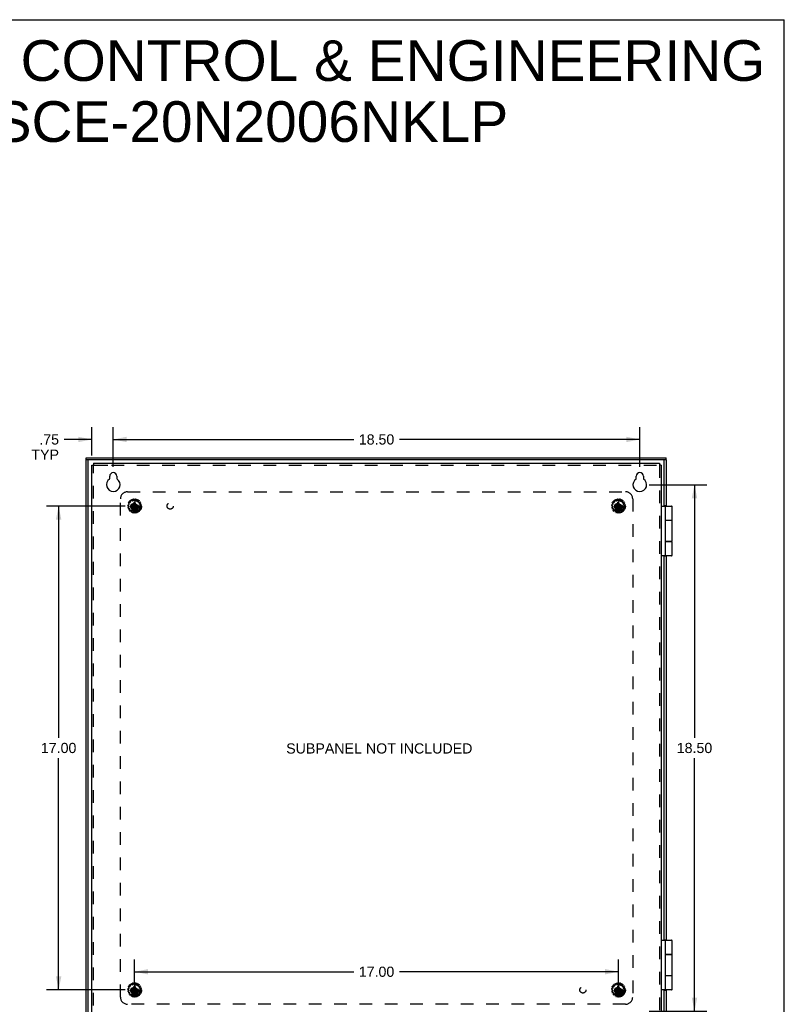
# Model space of a CAD drawing. Header units: inches. Extents: x 0 to 81, y 0 to 52.4.
# Tile 17 of 17: x 54.1 to 81, y 17.8 to 52.4. Entities that reach past the tile are written whole.
import ezdxf

# ---------------------------------------------------------------- set-up
doc = ezdxf.new("R2010")
doc.units = ezdxf.units.IN
doc.header["$LTSCALE"] = 4.452381
doc.header["$MEASUREMENT"] = 0
doc.linetypes.add('HIDDEN', pattern=[0.2, 0.1, -0.1])
doc.layers.get('0').update_dxf_attribs({"linetype": 'CONTINUOUS'})
for name, color, linetype in [('DEFAULT_2', 8, 'HIDDEN'), ('DIMENSIONS', 7, 'CONTINUOUS'), ('DOOR_ASSEMBLY', 7, 'CONTINUOUS'), ('SUBPANEL', 7, 'CONTINUOUS')]:
    doc.layers.add(name, color=color, linetype=linetype)
doc.styles.get("Standard").update_dxf_attribs({"font": 'arial.ttf'})
doc.dimstyles.new('DIMSTYLE_1', dxfattribs={"dimtxt": 0.357143, "dimasz": 0.47619, "dimexe": 0.09, "dimexo": 0.07, "dimgap": 0.0375, "dimtad": 0, "dimtih": 1, "dimtoh": 1, "dimzin": 4, "dimdsep": 46, "dimtxsty": 'Standard', "dimblk": '_FILLED', "dimblk1": '_FILLED', "dimblk2": '_FILLED', "dimcen": 0.09, "dimadec": 3, "dimazin": 1, "dimtfac": 1, "dimtdec": 3, "dimtofl": 0, "dimtmove": 0, "dimatfit": 3, "dimldrblk": '_FILLED', "dimfxl": 0, "dimtolj": 1, "dimtzin": 4, "dimarcsym": 0})

# ---------------------------------------------------------------- blocks, each defined once
blk = doc.blocks.new('_FILLED')
at = {"color": 0, "linetype": 'ByBlock'}
blk.add_solid([(0, 0), (-1, 0.2), (-1, -0.2)], dxfattribs=at)
blk = doc.blocks.new('*D6')
at = {"layer": 'DIMENSIONS', "color": 2, "linetype": 'Continuous'}
for p, q in [((57.376, 36.677), (57.376, 38.063)), ((75.876, 36.677), (75.876, 38.063)), ((57.376, 37.634), (65.824, 37.634)), ((75.876, 37.634), (67.429, 37.634))]:
    blk.add_line(p, q, dxfattribs=at)
at = {"layer": 'DIMENSIONS', "color": 2, "linetype": 'Continuous', "xscale": 0.4761904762, "yscale": 0.4761904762, "zscale": 0.4761904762, "rotation": 180}
blk.add_blockref('_FILLED', (57.376, 37.634), dxfattribs=at)
at = {"layer": 'DIMENSIONS', "color": 2, "linetype": 'Continuous', "xscale": 0.4761904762, "yscale": 0.4761904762, "zscale": 0.4761904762}
blk.add_blockref('_FILLED', (75.876, 37.634), dxfattribs=at)
at = {"layer": 'DIMENSIONS', "color": 2, "linetype": 'Continuous', "insert": (66.626, 37.813), "char_height": 0.3571, "width": 1.24801, "attachment_point": 2, "line_spacing_factor": 0.9}
blk.add_mtext('18.50', dxfattribs=at)
blk = doc.blocks.new('*D7')
at = {"layer": 'DIMENSIONS', "color": 2, "linetype": 'Continuous'}
for p, q in [((76.21, 36.046), (78.226, 36.046)), ((77.797, 36.046), (77.797, 27.153)), ((77.797, 17.546), (77.797, 26.439)), ((76.21, 17.546), (78.226, 17.546))]:
    blk.add_line(p, q, dxfattribs=at)
at = {"layer": 'DIMENSIONS', "color": 2, "linetype": 'Continuous', "xscale": 0.4761904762, "yscale": 0.4761904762, "zscale": 0.4761904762}
for p, rotation in [((77.797, 36.046), 90), ((77.797, 17.546), 270)]:
    blk.add_blockref('_FILLED', p, dxfattribs=dict(at, rotation=rotation))
at = {"layer": 'DIMENSIONS', "color": 2, "linetype": 'Continuous', "insert": (77.797, 26.975), "char_height": 0.3571, "width": 1.24801, "attachment_point": 2, "line_spacing_factor": 0.9}
blk.add_mtext('18.50', dxfattribs=at)
blk = doc.blocks.new('*D10')
at = {"layer": 'DIMENSIONS', "color": 2, "linetype": 'Continuous'}
for p, q in [((56.626, 37.07), (56.626, 38.063)), ((57.376, 36.677), (57.376, 38.063)), ((56.626, 37.634), (55.65, 37.634)), ((57.376, 37.634), (58.329, 37.634))]:
    blk.add_line(p, q, dxfattribs=at)
at = {"layer": 'DIMENSIONS', "color": 2, "linetype": 'Continuous', "xscale": 0.4761904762, "yscale": 0.4761904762, "zscale": 0.4761904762}
blk.add_blockref('_FILLED', (56.626, 37.634), dxfattribs=at)
at = {"layer": 'DIMENSIONS', "color": 2, "linetype": 'Continuous', "xscale": 0.4761904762, "yscale": 0.4761904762, "zscale": 0.4761904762, "rotation": 180}
blk.add_blockref('_FILLED', (57.376, 37.634), dxfattribs=at)
at = {"layer": 'DIMENSIONS', "color": 2, "linetype": 'Continuous', "insert": (55.471, 37.813), "char_height": 0.3571, "width": 0.96787, "attachment_point": 3, "line_spacing_factor": 0.9}
blk.add_mtext('.75\\PTYP', dxfattribs=at)
blk = doc.blocks.new('*D11')
at = {"layer": 'DIMENSIONS', "color": 2, "linetype": 'Continuous'}
for p, q in [((77.797, 17.546), (77.797, 18.499)), ((76.21, 17.546), (78.226, 17.546)), ((76.9, 16.796), (78.226, 16.796)), ((77.797, 16.796), (77.797, 15.645)), ((77.797, 15.645), (77.349, 15.645))]:
    blk.add_line(p, q, dxfattribs=at)
at = {"layer": 'DIMENSIONS', "color": 2, "linetype": 'Continuous', "xscale": 0.4761904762, "yscale": 0.4761904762, "zscale": 0.4761904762}
for p, rotation in [((77.797, 17.546), 270), ((77.797, 16.796), 90)]:
    blk.add_blockref('_FILLED', p, dxfattribs=dict(at, rotation=rotation))
at = {"layer": 'DIMENSIONS', "color": 2, "linetype": 'Continuous', "insert": (77.171, 15.823), "char_height": 0.3571, "width": 0.96787, "attachment_point": 3, "line_spacing_factor": 0.9}
blk.add_mtext('.75\\PTYP', dxfattribs=at)
blk = doc.blocks.new('*D15')
at = {"layer": 'DIMENSIONS', "color": 2, "linetype": 'Continuous'}
for p, q in [((57.793, 35.296), (55.029, 35.296)), ((55.457, 35.296), (55.457, 27.153)), ((55.457, 18.296), (55.457, 26.439)), ((57.793, 18.296), (55.029, 18.296))]:
    blk.add_line(p, q, dxfattribs=at)
at = {"layer": 'DIMENSIONS', "color": 2, "linetype": 'Continuous', "xscale": 0.4761904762, "yscale": 0.4761904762, "zscale": 0.4761904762}
for p, rotation in [((55.457, 35.296), 90), ((55.457, 18.296), 270)]:
    blk.add_blockref('_FILLED', p, dxfattribs=dict(at, rotation=rotation))
at = {"layer": 'DIMENSIONS', "color": 2, "linetype": 'Continuous', "insert": (55.457, 26.975), "char_height": 0.3571, "width": 1.24801, "attachment_point": 2, "line_spacing_factor": 0.9}
blk.add_mtext('17.00', dxfattribs=at)
blk = doc.blocks.new('*D16')
at = {"layer": 'DIMENSIONS', "color": 2, "linetype": 'Continuous'}
for p, q in [((58.126, 18.516), (58.126, 19.364)), ((75.126, 18.516), (75.126, 19.364)), ((58.126, 18.935), (65.824, 18.935)), ((75.126, 18.935), (67.429, 18.935))]:
    blk.add_line(p, q, dxfattribs=at)
at = {"layer": 'DIMENSIONS', "color": 2, "linetype": 'Continuous', "xscale": 0.4761904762, "yscale": 0.4761904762, "zscale": 0.4761904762, "rotation": 180}
blk.add_blockref('_FILLED', (58.126, 18.935), dxfattribs=at)
at = {"layer": 'DIMENSIONS', "color": 2, "linetype": 'Continuous', "xscale": 0.4761904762, "yscale": 0.4761904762, "zscale": 0.4761904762}
blk.add_blockref('_FILLED', (75.126, 18.935), dxfattribs=at)
at = {"layer": 'DIMENSIONS', "color": 2, "linetype": 'Continuous', "insert": (66.626, 19.114), "char_height": 0.3571, "width": 1.24801, "attachment_point": 2, "line_spacing_factor": 0.9}
blk.add_mtext('17.00', dxfattribs=at)

msp = doc.modelspace()

# ---------------------------------------------------------------- linework, layer by layer
at = {"color": 7, "linetype": 'Continuous'}
for p, q in [((0, 52.381), (80.952, 52.381)), ((80.952, 0), (80.952, 52.381)), ((56.626, 36.736), (56.686, 36.736)), ((56.686, 36.796), (56.686, 36.736)), ((76.566, 36.796), (76.566, 36.736)), ((76.626, 36.736), (76.566, 36.736))]:
    msp.add_line(p, q, dxfattribs=at)
at = {"color": 3, "linetype": 'Continuous'}
for p, q in [((56.626, 16.856), (56.626, 36.736)), ((56.686, 36.796), (76.566, 36.796)), ((76.626, 36.736), (76.626, 16.856)), ((57.251, 36.262), (57.251, 36.343)), ((57.501, 36.343), (57.501, 36.262)), ((75.751, 36.262), (75.751, 36.343)), ((76.001, 36.343), (76.001, 36.262))]:
    msp.add_line(p, q, dxfattribs=at)
for centre, radius, start, end in [((57.376, 36.343), 0.125, 0, 180), ((75.876, 36.343), 0.125, 0, 180), ((57.376, 36.046), 0.24, 123.8964, 56.1036), ((57.231, 36.262), 0.02, 303.8964, 360), ((57.521, 36.262), 0.02, 180, 236.1036), ((75.876, 36.046), 0.24, 123.8964, 56.1036), ((75.731, 36.262), 0.02, 303.8964, 360), ((76.021, 36.262), 0.02, 180, 236.1036)]:
    msp.add_arc(centre, radius, start, end, dxfattribs=at)
at = {"layer": 'DEFAULT_2', "color": 8, "linetype": 'HIDDEN'}
for p, q in [((56.686, 16.856), (56.686, 36.736)), ((56.686, 36.736), (56.738, 36.736)), ((56.738, 36.736), (57.313, 36.736)), ((57.313, 36.736), (76.566, 36.736)), ((76.566, 36.736), (76.566, 16.856)), ((57.917, 35.294), (57.889, 35.299)), ((57.893, 35.343), (57.922, 35.342)), ((57.934, 35.379), (57.911, 35.395)), ((57.927, 35.265), (57.925, 35.285)), ((57.932, 35.349), (57.938, 35.368)), ((57.933, 35.433), (57.958, 35.421)), ((57.985, 35.45), (57.969, 35.474)), ((57.97, 35.423), (57.984, 35.438)), ((57.986, 35.314), (58.267, 35.278)), ((57.987, 35.314), (57.986, 35.314)), ((57.986, 35.278), (58.267, 35.314)), ((58.022, 35.314), (57.987, 35.314)), ((58.005, 35.5), (58.024, 35.478)), ((58.077, 35.346), (58.022, 35.314)), ((58.022, 35.314), (58.231, 35.278)), ((58.022, 35.278), (58.231, 35.314)), ((58.035, 35.476), (58.054, 35.484)), ((58.059, 35.494), (58.056, 35.523)), ((58.108, 35.401), (58.077, 35.346)), ((58.077, 35.247), (58.176, 35.346)), ((58.077, 35.346), (58.176, 35.247)), ((58.099, 35.532), (58.107, 35.504)), ((58.108, 35.156), (58.144, 35.436)), ((58.108, 35.436), (58.108, 35.401)), ((58.108, 35.436), (58.108, 35.436)), ((58.144, 35.156), (58.108, 35.436)), ((58.108, 35.192), (58.144, 35.401)), ((58.144, 35.192), (58.108, 35.401)), ((58.116, 35.497), (58.136, 35.497)), ((58.144, 35.401), (58.144, 35.436)), ((58.144, 35.436), (58.144, 35.436)), ((58.176, 35.346), (58.144, 35.401)), ((58.146, 35.504), (58.154, 35.532)), ((58.231, 35.314), (58.176, 35.346)), ((58.197, 35.523), (58.193, 35.494)), ((58.199, 35.484), (58.217, 35.476)), ((58.229, 35.478), (58.247, 35.5)), ((58.266, 35.314), (58.231, 35.314)), ((58.267, 35.314), (58.266, 35.314)), ((58.283, 35.474), (58.268, 35.45)), ((58.269, 35.438), (58.282, 35.423)), ((58.294, 35.421), (58.32, 35.433)), ((58.314, 35.368), (58.321, 35.349)), ((58.342, 35.395), (58.318, 35.379)), ((58.327, 35.285), (58.325, 35.265)), ((58.33, 35.342), (58.359, 35.343)), ((58.364, 35.299), (58.335, 35.294)), ((74.917, 35.294), (74.889, 35.299)), ((74.893, 35.343), (74.922, 35.342)), ((74.934, 35.379), (74.911, 35.395)), ((74.927, 35.265), (74.925, 35.285)), ((74.932, 35.349), (74.938, 35.368)), ((74.933, 35.433), (74.958, 35.421)), ((74.985, 35.45), (74.969, 35.474)), ((74.97, 35.423), (74.984, 35.438)), ((74.986, 35.278), (75.267, 35.314)), ((74.987, 35.314), (74.986, 35.314)), ((74.986, 35.314), (75.267, 35.278)), ((75.022, 35.314), (74.987, 35.314)), ((75.005, 35.5), (75.024, 35.478)), ((75.077, 35.346), (75.022, 35.314)), ((75.022, 35.278), (75.231, 35.314)), ((75.022, 35.314), (75.231, 35.278)), ((75.035, 35.476), (75.054, 35.484)), ((75.059, 35.494), (75.056, 35.523)), ((75.108, 35.401), (75.077, 35.346)), ((75.077, 35.247), (75.176, 35.346)), ((75.077, 35.346), (75.176, 35.247)), ((75.099, 35.532), (75.107, 35.504)), ((75.108, 35.156), (75.144, 35.436)), ((75.108, 35.436), (75.108, 35.401)), ((75.108, 35.436), (75.108, 35.436)), ((75.144, 35.156), (75.108, 35.436)), ((75.108, 35.192), (75.144, 35.401)), ((75.144, 35.192), (75.108, 35.401)), ((75.116, 35.497), (75.136, 35.497)), ((75.144, 35.436), (75.144, 35.436)), ((75.144, 35.401), (75.144, 35.436)), ((75.176, 35.346), (75.144, 35.401)), ((75.146, 35.504), (75.154, 35.532)), ((75.231, 35.314), (75.176, 35.346)), ((75.197, 35.523), (75.193, 35.494)), ((75.199, 35.484), (75.217, 35.476)), ((75.229, 35.478), (75.247, 35.5)), ((75.266, 35.314), (75.231, 35.314)), ((75.267, 35.314), (75.266, 35.314)), ((75.283, 35.474), (75.268, 35.45)), ((75.269, 35.438), (75.282, 35.423)), ((75.294, 35.421), (75.32, 35.433)), ((75.314, 35.368), (75.321, 35.349)), ((75.342, 35.395), (75.318, 35.379)), ((75.327, 35.285), (75.325, 35.265)), ((75.33, 35.342), (75.359, 35.343)), ((75.364, 35.299), (75.335, 35.294)), ((57.895, 35.244), (57.921, 35.255)), ((57.936, 35.209), (57.908, 35.202)), ((57.936, 35.154), (57.956, 35.175)), ((57.957, 35.187), (57.947, 35.204)), ((57.988, 35.139), (57.965, 35.122)), ((57.986, 35.278), (57.987, 35.278)), ((57.987, 35.278), (58.022, 35.278)), ((58.016, 35.128), (58, 35.139)), ((58.01, 35.089), (58.02, 35.116)), ((58.022, 35.278), (58.077, 35.247)), ((58.064, 35.097), (58.05, 35.071)), ((58.094, 35.098), (58.075, 35.102)), ((58.077, 35.247), (58.108, 35.192)), ((58.104, 35.06), (58.102, 35.088)), ((58.108, 35.192), (58.108, 35.157)), ((58.108, 35.157), (58.108, 35.156)), ((58.144, 35.192), (58.176, 35.247)), ((58.144, 35.157), (58.144, 35.192)), ((58.144, 35.156), (58.144, 35.157)), ((58.15, 35.088), (58.148, 35.06)), ((58.178, 35.102), (58.158, 35.098)), ((58.176, 35.247), (58.231, 35.278)), ((58.202, 35.071), (58.189, 35.097)), ((58.231, 35.278), (58.266, 35.278)), ((58.233, 35.116), (58.243, 35.089)), ((58.253, 35.139), (58.236, 35.128)), ((58.287, 35.122), (58.265, 35.139)), ((58.266, 35.278), (58.267, 35.278)), ((58.305, 35.204), (58.295, 35.187)), ((58.297, 35.175), (58.317, 35.154)), ((58.344, 35.202), (58.316, 35.209)), ((58.331, 35.255), (58.358, 35.244)), ((74.895, 35.244), (74.921, 35.255)), ((74.936, 35.209), (74.908, 35.202)), ((74.936, 35.154), (74.956, 35.175)), ((74.957, 35.187), (74.947, 35.204)), ((74.988, 35.139), (74.965, 35.122)), ((74.986, 35.278), (74.987, 35.278)), ((74.987, 35.278), (75.022, 35.278)), ((75.016, 35.128), (75, 35.139)), ((75.01, 35.089), (75.02, 35.116)), ((75.022, 35.278), (75.077, 35.247)), ((75.064, 35.097), (75.05, 35.071)), ((75.094, 35.098), (75.075, 35.102)), ((75.077, 35.247), (75.108, 35.192)), ((75.104, 35.06), (75.102, 35.088)), ((75.108, 35.192), (75.108, 35.157)), ((75.108, 35.157), (75.108, 35.156)), ((75.144, 35.192), (75.176, 35.247)), ((75.144, 35.157), (75.144, 35.192)), ((75.144, 35.156), (75.144, 35.157)), ((75.15, 35.088), (75.148, 35.06)), ((75.178, 35.102), (75.158, 35.098)), ((75.176, 35.247), (75.231, 35.278)), ((75.202, 35.071), (75.189, 35.097)), ((75.231, 35.278), (75.266, 35.278)), ((75.233, 35.116), (75.243, 35.089)), ((75.253, 35.139), (75.236, 35.128)), ((75.287, 35.122), (75.265, 35.139)), ((75.266, 35.278), (75.267, 35.278)), ((75.305, 35.204), (75.295, 35.187)), ((75.297, 35.175), (75.317, 35.154)), ((75.344, 35.202), (75.316, 35.209)), ((75.331, 35.255), (75.358, 35.244)), ((57.893, 18.343), (57.922, 18.342)), ((57.934, 18.379), (57.911, 18.395)), ((57.932, 18.349), (57.938, 18.368)), ((57.933, 18.433), (57.958, 18.421)), ((57.985, 18.45), (57.969, 18.474)), ((57.97, 18.423), (57.984, 18.438)), ((58.005, 18.5), (58.024, 18.478)), ((58.077, 18.346), (58.022, 18.314)), ((58.035, 18.476), (58.054, 18.484)), ((58.059, 18.494), (58.056, 18.523)), ((58.108, 18.401), (58.077, 18.346)), ((58.077, 18.346), (58.176, 18.247)), ((58.077, 18.247), (58.176, 18.346)), ((58.099, 18.532), (58.107, 18.504)), ((58.144, 18.156), (58.108, 18.436)), ((58.108, 18.436), (58.108, 18.401)), ((58.108, 18.436), (58.108, 18.436)), ((58.108, 18.156), (58.144, 18.436)), ((58.144, 18.192), (58.108, 18.401)), ((58.108, 18.192), (58.144, 18.401)), ((58.116, 18.497), (58.136, 18.497)), ((58.144, 18.436), (58.144, 18.436)), ((58.144, 18.401), (58.144, 18.436)), ((58.176, 18.346), (58.144, 18.401)), ((58.146, 18.504), (58.154, 18.532)), ((58.231, 18.314), (58.176, 18.346)), ((58.197, 18.523), (58.193, 18.494)), ((58.199, 18.484), (58.217, 18.476)), ((58.229, 18.478), (58.247, 18.5)), ((58.283, 18.474), (58.268, 18.45)), ((58.269, 18.438), (58.282, 18.423)), ((58.294, 18.421), (58.32, 18.433)), ((58.314, 18.368), (58.321, 18.349)), ((58.342, 18.395), (58.318, 18.379)), ((58.33, 18.342), (58.359, 18.343)), ((74.893, 18.343), (74.922, 18.342)), ((74.934, 18.379), (74.911, 18.395)), ((74.932, 18.349), (74.938, 18.368)), ((74.933, 18.433), (74.958, 18.421)), ((74.985, 18.45), (74.969, 18.474)), ((74.97, 18.423), (74.984, 18.438)), ((75.005, 18.5), (75.024, 18.478)), ((75.077, 18.346), (75.022, 18.314)), ((75.035, 18.476), (75.054, 18.484)), ((75.059, 18.494), (75.056, 18.523)), ((75.108, 18.401), (75.077, 18.346)), ((75.077, 18.346), (75.176, 18.247)), ((75.077, 18.247), (75.176, 18.346)), ((75.099, 18.532), (75.107, 18.504)), ((75.144, 18.156), (75.108, 18.436)), ((75.108, 18.436), (75.108, 18.401)), ((75.108, 18.436), (75.108, 18.436)), ((75.108, 18.156), (75.144, 18.436)), ((75.144, 18.192), (75.108, 18.401)), ((75.108, 18.192), (75.144, 18.401)), ((75.116, 18.497), (75.136, 18.497)), ((75.144, 18.436), (75.144, 18.436)), ((75.144, 18.401), (75.144, 18.436)), ((75.176, 18.346), (75.144, 18.401)), ((75.146, 18.504), (75.154, 18.532)), ((75.231, 18.314), (75.176, 18.346)), ((75.197, 18.523), (75.193, 18.494)), ((75.199, 18.484), (75.217, 18.476)), ((75.229, 18.478), (75.247, 18.5)), ((75.283, 18.474), (75.268, 18.45)), ((75.269, 18.438), (75.282, 18.423)), ((75.294, 18.421), (75.32, 18.433)), ((75.314, 18.368), (75.321, 18.349)), ((75.342, 18.395), (75.318, 18.379)), ((75.33, 18.342), (75.359, 18.343)), ((57.917, 18.294), (57.889, 18.299)), ((57.895, 18.244), (57.921, 18.255)), ((57.936, 18.209), (57.908, 18.202)), ((57.927, 18.265), (57.925, 18.285)), ((57.936, 18.154), (57.956, 18.175)), ((57.957, 18.187), (57.947, 18.204)), ((57.988, 18.139), (57.965, 18.122)), ((57.986, 18.314), (58.267, 18.278)), ((57.987, 18.314), (57.986, 18.314)), ((57.986, 18.278), (58.267, 18.314)), ((57.986, 18.278), (57.987, 18.278)), ((58.022, 18.314), (57.987, 18.314)), ((57.987, 18.278), (58.022, 18.278)), ((58.016, 18.128), (58, 18.139)), ((58.01, 18.089), (58.02, 18.116)), ((58.022, 18.314), (58.231, 18.278)), ((58.022, 18.278), (58.231, 18.314)), ((58.022, 18.278), (58.077, 18.247)), ((58.064, 18.097), (58.05, 18.071)), ((58.094, 18.098), (58.075, 18.102)), ((58.077, 18.247), (58.108, 18.192)), ((58.104, 18.06), (58.102, 18.088)), ((58.108, 18.192), (58.108, 18.157)), ((58.108, 18.157), (58.108, 18.156)), ((58.144, 18.192), (58.176, 18.247)), ((58.144, 18.157), (58.144, 18.192)), ((58.144, 18.156), (58.144, 18.157)), ((58.15, 18.088), (58.148, 18.06)), ((58.178, 18.102), (58.158, 18.098)), ((58.176, 18.247), (58.231, 18.278)), ((58.202, 18.071), (58.189, 18.097)), ((58.266, 18.314), (58.231, 18.314)), ((58.231, 18.278), (58.266, 18.278)), ((58.233, 18.116), (58.243, 18.089)), ((58.253, 18.139), (58.236, 18.128)), ((58.287, 18.122), (58.265, 18.139)), ((58.267, 18.314), (58.266, 18.314)), ((58.266, 18.278), (58.267, 18.278)), ((58.305, 18.204), (58.295, 18.187)), ((58.297, 18.175), (58.317, 18.154)), ((58.344, 18.202), (58.316, 18.209)), ((58.327, 18.285), (58.325, 18.265)), ((58.331, 18.255), (58.358, 18.244)), ((58.364, 18.299), (58.335, 18.294)), ((74.917, 18.294), (74.889, 18.299)), ((74.895, 18.244), (74.921, 18.255)), ((74.936, 18.209), (74.908, 18.202)), ((74.927, 18.265), (74.925, 18.285)), ((74.936, 18.154), (74.956, 18.175)), ((74.957, 18.187), (74.947, 18.204)), ((74.988, 18.139), (74.965, 18.122)), ((74.986, 18.278), (75.267, 18.314)), ((74.987, 18.314), (74.986, 18.314)), ((74.986, 18.314), (75.267, 18.278)), ((74.986, 18.278), (74.987, 18.278)), ((75.022, 18.314), (74.987, 18.314)), ((74.987, 18.278), (75.022, 18.278)), ((75.016, 18.128), (75, 18.139)), ((75.01, 18.089), (75.02, 18.116)), ((75.022, 18.278), (75.231, 18.314)), ((75.022, 18.314), (75.231, 18.278)), ((75.022, 18.278), (75.077, 18.247)), ((75.064, 18.097), (75.05, 18.071)), ((75.094, 18.098), (75.075, 18.102)), ((75.077, 18.247), (75.108, 18.192)), ((75.104, 18.06), (75.102, 18.088)), ((75.108, 18.192), (75.108, 18.157)), ((75.108, 18.157), (75.108, 18.156)), ((75.144, 18.192), (75.176, 18.247)), ((75.144, 18.157), (75.144, 18.192)), ((75.144, 18.156), (75.144, 18.157)), ((75.15, 18.088), (75.148, 18.06)), ((75.178, 18.102), (75.158, 18.098)), ((75.176, 18.247), (75.231, 18.278)), ((75.202, 18.071), (75.189, 18.097)), ((75.266, 18.314), (75.231, 18.314)), ((75.231, 18.278), (75.266, 18.278)), ((75.233, 18.116), (75.243, 18.089)), ((75.253, 18.139), (75.236, 18.128)), ((75.287, 18.122), (75.265, 18.139)), ((75.267, 18.314), (75.266, 18.314)), ((75.266, 18.278), (75.267, 18.278)), ((75.305, 18.204), (75.295, 18.187)), ((75.297, 18.175), (75.317, 18.154)), ((75.344, 18.202), (75.316, 18.209)), ((75.327, 18.285), (75.325, 18.265)), ((75.331, 18.255), (75.358, 18.244)), ((75.364, 18.299), (75.335, 18.294))]:
    msp.add_line(p, q, dxfattribs=at)
for points in [[(57.986, 35.314), (57.986, 35.311), (57.986, 35.308), (57.986, 35.305), (57.986, 35.302), (57.986, 35.299), (57.986, 35.296)], [(57.986, 35.296), (57.986, 35.293), (57.986, 35.29), (57.986, 35.287), (57.986, 35.284), (57.986, 35.281), (57.986, 35.278)], [(58.144, 35.436), (58.138, 35.437), (58.132, 35.437), (58.126, 35.437), (58.12, 35.437), (58.114, 35.437), (58.108, 35.436)], [(58.267, 35.296), (58.267, 35.299), (58.267, 35.302), (58.267, 35.305), (58.267, 35.308), (58.267, 35.311), (58.267, 35.314)], [(58.267, 35.278), (58.267, 35.281), (58.267, 35.284), (58.267, 35.287), (58.267, 35.29), (58.267, 35.293), (58.267, 35.296)], [(74.986, 35.314), (74.986, 35.311), (74.986, 35.308), (74.986, 35.305), (74.986, 35.302), (74.986, 35.299), (74.986, 35.296)], [(74.986, 35.296), (74.986, 35.293), (74.986, 35.29), (74.986, 35.287), (74.986, 35.284), (74.986, 35.281), (74.986, 35.278)], [(75.144, 35.436), (75.138, 35.437), (75.132, 35.437), (75.126, 35.437), (75.12, 35.437), (75.114, 35.437), (75.108, 35.436)], [(75.267, 35.296), (75.267, 35.299), (75.267, 35.302), (75.267, 35.305), (75.267, 35.308), (75.267, 35.311), (75.267, 35.314)], [(75.267, 35.278), (75.267, 35.281), (75.267, 35.284), (75.267, 35.287), (75.267, 35.29), (75.267, 35.293), (75.267, 35.296)], [(58.108, 35.156), (58.114, 35.156), (58.12, 35.156), (58.126, 35.156), (58.132, 35.156), (58.138, 35.156), (58.144, 35.156)], [(75.108, 35.156), (75.114, 35.156), (75.12, 35.156), (75.126, 35.156), (75.132, 35.156), (75.138, 35.156), (75.144, 35.156)], [(58.144, 18.436), (58.138, 18.437), (58.132, 18.437), (58.126, 18.437), (58.12, 18.437), (58.114, 18.437), (58.108, 18.436)], [(75.144, 18.436), (75.138, 18.437), (75.132, 18.437), (75.126, 18.437), (75.12, 18.437), (75.114, 18.437), (75.108, 18.436)], [(57.986, 18.314), (57.986, 18.311), (57.986, 18.308), (57.986, 18.305), (57.986, 18.302), (57.986, 18.299), (57.986, 18.296)], [(57.986, 18.296), (57.986, 18.293), (57.986, 18.29), (57.986, 18.287), (57.986, 18.284), (57.986, 18.281), (57.986, 18.278)], [(58.108, 18.156), (58.114, 18.156), (58.12, 18.156), (58.126, 18.156), (58.132, 18.156), (58.138, 18.156), (58.144, 18.156)], [(58.267, 18.296), (58.267, 18.299), (58.267, 18.302), (58.267, 18.305), (58.267, 18.308), (58.267, 18.311), (58.267, 18.314)], [(58.267, 18.278), (58.267, 18.281), (58.267, 18.284), (58.267, 18.287), (58.267, 18.29), (58.267, 18.293), (58.267, 18.296)], [(74.986, 18.314), (74.986, 18.311), (74.986, 18.308), (74.986, 18.305), (74.986, 18.302), (74.986, 18.299), (74.986, 18.296)], [(74.986, 18.296), (74.986, 18.293), (74.986, 18.29), (74.986, 18.287), (74.986, 18.284), (74.986, 18.281), (74.986, 18.278)], [(75.108, 18.156), (75.114, 18.156), (75.12, 18.156), (75.126, 18.156), (75.132, 18.156), (75.138, 18.156), (75.144, 18.156)], [(75.267, 18.296), (75.267, 18.299), (75.267, 18.302), (75.267, 18.305), (75.267, 18.308), (75.267, 18.311), (75.267, 18.314)], [(75.267, 18.278), (75.267, 18.281), (75.267, 18.284), (75.267, 18.287), (75.267, 18.29), (75.267, 18.293), (75.267, 18.296)]]:
    msp.add_lwpolyline(points, dxfattribs=at)
for centre, radius in [((58.126, 35.296), 0.246), ((58.126, 35.296), 0.201), ((58.126, 35.296), 0.188), ((58.126, 35.296), 0.143), ((58.126, 35.296), 0.128), ((58.126, 35.296), 0.125), ((58.126, 35.296), 0.124), ((58.126, 35.296), 0.114), ((58.126, 35.296), 0.102), ((58.126, 35.296), 0.1), ((75.126, 35.296), 0.246), ((75.126, 35.296), 0.201), ((75.126, 35.296), 0.188), ((75.126, 35.296), 0.143), ((75.126, 35.296), 0.128), ((75.126, 35.296), 0.125), ((75.126, 35.296), 0.124), ((75.126, 35.296), 0.114), ((75.126, 35.296), 0.102), ((75.126, 35.296), 0.1), ((58.126, 18.296), 0.246), ((58.126, 18.296), 0.201), ((58.126, 18.296), 0.188), ((58.126, 18.296), 0.143), ((58.126, 18.296), 0.128), ((58.126, 18.296), 0.125), ((58.126, 18.296), 0.124), ((58.126, 18.296), 0.114), ((58.126, 18.296), 0.102), ((58.126, 18.296), 0.1), ((75.126, 18.296), 0.246), ((75.126, 18.296), 0.201), ((75.126, 18.296), 0.188), ((75.126, 18.296), 0.143), ((75.126, 18.296), 0.128), ((75.126, 18.296), 0.125), ((75.126, 18.296), 0.124), ((75.126, 18.296), 0.114), ((75.126, 18.296), 0.102), ((75.126, 18.296), 0.1)]:
    msp.add_circle(centre, radius, dxfattribs=at)
for centre, start, end in [((57.891, 35.309), 176.9326, 259.8493), ((57.893, 35.333), 88.1507, 171.0674), ((57.916, 35.404), 152.9326, 235.8493), ((57.915, 35.284), 6, 79.8493), ((57.928, 35.424), 64.1507, 147.0674), ((57.923, 35.352), 268.1507, 342), ((57.929, 35.371), 342, 55.8493), ((57.963, 35.43), 244.1507, 318), ((57.978, 35.48), 128.9326, 211.8493), ((57.976, 35.445), 318, 31.8493), ((57.998, 35.494), 40.1507, 123.0674), ((58.031, 35.485), 220.1507, 294), ((58.05, 35.493), 294, 7.8493), ((58.065, 35.524), 104.9326, 187.8493), ((58.089, 35.529), 16.1507, 99.0674), ((58.116, 35.507), 196.1507, 270), ((58.136, 35.507), 270, 343.8493), ((58.163, 35.529), 80.9326, 163.8493), ((58.187, 35.524), 352.1507, 75.0674), ((58.203, 35.493), 172.1507, 246), ((58.221, 35.485), 246, 319.8493), ((58.255, 35.494), 56.9326, 139.8493), ((58.276, 35.445), 148.1507, 222), ((58.275, 35.48), 328.1507, 51.0674), ((58.29, 35.43), 222, 295.8493), ((58.324, 35.371), 124.1507, 198), ((58.324, 35.424), 32.9326, 115.8493), ((58.33, 35.352), 198, 271.8493), ((58.337, 35.284), 100.1507, 174), ((58.336, 35.404), 304.1507, 27.0674), ((58.359, 35.333), 8.9326, 91.8493), ((58.362, 35.309), 280.1507, 3.0674), ((74.891, 35.309), 176.9326, 259.8493), ((74.893, 35.333), 88.1507, 171.0674), ((74.916, 35.404), 152.9326, 235.8493), ((74.915, 35.284), 6, 79.8493), ((74.928, 35.424), 64.1507, 147.0674), ((74.923, 35.352), 268.1507, 342), ((74.929, 35.371), 342, 55.8493), ((74.963, 35.43), 244.1507, 318), ((74.978, 35.48), 128.9326, 211.8493), ((74.976, 35.445), 318, 31.8493), ((74.998, 35.494), 40.1507, 123.0674), ((75.031, 35.485), 220.1507, 294), ((75.05, 35.493), 294, 7.8493), ((75.065, 35.524), 104.9326, 187.8493), ((75.089, 35.529), 16.1507, 99.0674), ((75.116, 35.507), 196.1507, 270), ((75.136, 35.507), 270, 343.8493), ((75.163, 35.529), 80.9326, 163.8493), ((75.187, 35.524), 352.1507, 75.0674), ((75.203, 35.493), 172.1507, 246), ((75.221, 35.485), 246, 319.8493), ((75.255, 35.494), 56.9326, 139.8493), ((75.276, 35.445), 148.1507, 222), ((75.275, 35.48), 328.1507, 51.0674), ((75.29, 35.43), 222, 295.8493), ((75.324, 35.371), 124.1507, 198), ((75.324, 35.424), 32.9326, 115.8493), ((75.33, 35.352), 198, 271.8493), ((75.337, 35.284), 100.1507, 174), ((75.336, 35.404), 304.1507, 27.0674), ((75.359, 35.333), 8.9326, 91.8493), ((75.362, 35.309), 280.1507, 3.0674), ((57.898, 35.235), 112.1507, 195.0674), ((57.906, 35.212), 200.9326, 283.8493), ((57.917, 35.264), 292.1507, 6), ((57.943, 35.147), 136.1507, 219.0674), ((57.939, 35.199), 30, 103.8493), ((57.959, 35.13), 224.9326, 307.8493), ((57.949, 35.182), 316.1507, 30), ((57.994, 35.131), 54, 127.8493), ((58.019, 35.086), 160.1507, 243.0674), ((58.01, 35.12), 340.1507, 54), ((58.041, 35.076), 248.9326, 331.8493), ((58.073, 35.092), 78, 151.8493), ((58.092, 35.088), 4.1507, 78), ((58.114, 35.061), 184.1507, 267.0674), ((58.138, 35.061), 272.9326, 355.8493), ((58.16, 35.088), 102, 175.8493), ((58.18, 35.092), 28.1507, 102), ((58.211, 35.076), 208.1507, 291.0674), ((58.242, 35.12), 126, 199.8493), ((58.233, 35.086), 296.9326, 19.8493), ((58.258, 35.131), 52.1507, 126), ((58.293, 35.13), 232.1507, 315.0674), ((58.304, 35.182), 150, 223.8493), ((58.314, 35.199), 76.1507, 150), ((58.31, 35.147), 320.9326, 43.8493), ((58.335, 35.264), 174, 247.8493), ((58.347, 35.212), 256.1507, 339.0674), ((58.354, 35.235), 344.9326, 67.8493), ((74.898, 35.235), 112.1507, 195.0674), ((74.906, 35.212), 200.9326, 283.8493), ((74.917, 35.264), 292.1507, 6), ((74.943, 35.147), 136.1507, 219.0674), ((74.939, 35.199), 30, 103.8493), ((74.959, 35.13), 224.9326, 307.8493), ((74.949, 35.182), 316.1507, 30), ((74.994, 35.131), 54, 127.8493), ((75.019, 35.086), 160.1507, 243.0674), ((75.01, 35.12), 340.1507, 54), ((75.041, 35.076), 248.9326, 331.8493), ((75.073, 35.092), 78, 151.8493), ((75.092, 35.088), 4.1507, 78), ((75.114, 35.061), 184.1507, 267.0674), ((75.138, 35.061), 272.9326, 355.8493), ((75.16, 35.088), 102, 175.8493), ((75.18, 35.092), 28.1507, 102), ((75.211, 35.076), 208.1507, 291.0674), ((75.242, 35.12), 126, 199.8493), ((75.233, 35.086), 296.9326, 19.8493), ((75.258, 35.131), 52.1507, 126), ((75.293, 35.13), 232.1507, 315.0674), ((75.304, 35.182), 150, 223.8493), ((75.314, 35.199), 76.1507, 150), ((75.31, 35.147), 320.9326, 43.8493), ((75.335, 35.264), 174, 247.8493), ((75.347, 35.212), 256.1507, 339.0674), ((75.354, 35.235), 344.9326, 67.8493), ((57.893, 18.333), 88.1507, 171.0674), ((57.916, 18.404), 152.9326, 235.8493), ((57.928, 18.424), 64.1507, 147.0674), ((57.923, 18.352), 268.1507, 342), ((57.929, 18.371), 342, 55.8493), ((57.963, 18.43), 244.1507, 318), ((57.978, 18.48), 128.9326, 211.8493), ((57.976, 18.445), 318, 31.8493), ((57.998, 18.494), 40.1507, 123.0674), ((58.031, 18.485), 220.1507, 294), ((58.05, 18.493), 294, 7.8493), ((58.065, 18.524), 104.9326, 187.8493), ((58.089, 18.529), 16.1507, 99.0674), ((58.116, 18.507), 196.1507, 270), ((58.136, 18.507), 270, 343.8493), ((58.163, 18.529), 80.9326, 163.8493), ((58.187, 18.524), 352.1507, 75.0674), ((58.203, 18.493), 172.1507, 246), ((58.221, 18.485), 246, 319.8493), ((58.255, 18.494), 56.9326, 139.8493), ((58.276, 18.445), 148.1507, 222), ((58.275, 18.48), 328.1507, 51.0674), ((58.29, 18.43), 222, 295.8493), ((58.324, 18.371), 124.1507, 198), ((58.324, 18.424), 32.9326, 115.8493), ((58.33, 18.352), 198, 271.8493), ((58.336, 18.404), 304.1507, 27.0674), ((58.359, 18.333), 8.9326, 91.8493), ((74.893, 18.333), 88.1507, 171.0674), ((74.916, 18.404), 152.9326, 235.8493), ((74.928, 18.424), 64.1507, 147.0674), ((74.923, 18.352), 268.1507, 342), ((74.929, 18.371), 342, 55.8493), ((74.963, 18.43), 244.1507, 318), ((74.978, 18.48), 128.9326, 211.8493), ((74.976, 18.445), 318, 31.8493), ((74.998, 18.494), 40.1507, 123.0674), ((75.031, 18.485), 220.1507, 294), ((75.05, 18.493), 294, 7.8493), ((75.065, 18.524), 104.9326, 187.8493), ((75.089, 18.529), 16.1507, 99.0674), ((75.116, 18.507), 196.1507, 270), ((75.136, 18.507), 270, 343.8493), ((75.163, 18.529), 80.9326, 163.8493), ((75.187, 18.524), 352.1507, 75.0674), ((75.203, 18.493), 172.1507, 246), ((75.221, 18.485), 246, 319.8493), ((75.255, 18.494), 56.9326, 139.8493), ((75.276, 18.445), 148.1507, 222), ((75.275, 18.48), 328.1507, 51.0674), ((75.29, 18.43), 222, 295.8493), ((75.324, 18.371), 124.1507, 198), ((75.324, 18.424), 32.9326, 115.8493), ((75.33, 18.352), 198, 271.8493), ((75.336, 18.404), 304.1507, 27.0674), ((75.359, 18.333), 8.9326, 91.8493), ((57.891, 18.309), 176.9326, 259.8493), ((57.898, 18.235), 112.1507, 195.0674), ((57.906, 18.212), 200.9326, 283.8493), ((57.915, 18.284), 6, 79.8493), ((57.917, 18.264), 292.1507, 6), ((57.943, 18.147), 136.1507, 219.0674), ((57.939, 18.199), 30, 103.8493), ((57.959, 18.13), 224.9326, 307.8493), ((57.949, 18.182), 316.1507, 30), ((57.994, 18.131), 54, 127.8493), ((58.019, 18.086), 160.1507, 243.0674), ((58.01, 18.12), 340.1507, 54), ((58.041, 18.076), 248.9326, 331.8493), ((58.073, 18.092), 78, 151.8493), ((58.092, 18.088), 4.1507, 78), ((58.114, 18.061), 184.1507, 267.0674), ((58.138, 18.061), 272.9326, 355.8493), ((58.16, 18.088), 102, 175.8493), ((58.18, 18.092), 28.1507, 102), ((58.211, 18.076), 208.1507, 291.0674), ((58.242, 18.12), 126, 199.8493), ((58.233, 18.086), 296.9326, 19.8493), ((58.258, 18.131), 52.1507, 126), ((58.293, 18.13), 232.1507, 315.0674), ((58.304, 18.182), 150, 223.8493), ((58.314, 18.199), 76.1507, 150), ((58.31, 18.147), 320.9326, 43.8493), ((58.335, 18.264), 174, 247.8493), ((58.337, 18.284), 100.1507, 174), ((58.347, 18.212), 256.1507, 339.0674), ((58.354, 18.235), 344.9326, 67.8493), ((58.362, 18.309), 280.1507, 3.0674), ((74.891, 18.309), 176.9326, 259.8493), ((74.898, 18.235), 112.1507, 195.0674), ((74.906, 18.212), 200.9326, 283.8493), ((74.915, 18.284), 6, 79.8493), ((74.917, 18.264), 292.1507, 6), ((74.943, 18.147), 136.1507, 219.0674), ((74.939, 18.199), 30, 103.8493), ((74.959, 18.13), 224.9326, 307.8493), ((74.949, 18.182), 316.1507, 30), ((74.994, 18.131), 54, 127.8493), ((75.019, 18.086), 160.1507, 243.0674), ((75.01, 18.12), 340.1507, 54), ((75.041, 18.076), 248.9326, 331.8493), ((75.073, 18.092), 78, 151.8493), ((75.092, 18.088), 4.1507, 78), ((75.114, 18.061), 184.1507, 267.0674), ((75.138, 18.061), 272.9326, 355.8493), ((75.16, 18.088), 102, 175.8493), ((75.18, 18.092), 28.1507, 102), ((75.211, 18.076), 208.1507, 291.0674), ((75.242, 18.12), 126, 199.8493), ((75.233, 18.086), 296.9326, 19.8493), ((75.258, 18.131), 52.1507, 126), ((75.293, 18.13), 232.1507, 315.0674), ((75.304, 18.182), 150, 223.8493), ((75.314, 18.199), 76.1507, 150), ((75.31, 18.147), 320.9326, 43.8493), ((75.335, 18.264), 174, 247.8493), ((75.337, 18.284), 100.1507, 174), ((75.347, 18.212), 256.1507, 339.0674), ((75.354, 18.235), 344.9326, 67.8493), ((75.362, 18.309), 280.1507, 3.0674)]:
    msp.add_arc(centre, 0.01, start, end, dxfattribs=at)
at = {"layer": 'DOOR_ASSEMBLY', "color": 7, "linetype": 'Continuous'}
for p, q in [((56.421, 36.924), (56.421, 36.984)), ((76.796, 36.924), (56.421, 36.924)), ((56.481, 36.924), (56.481, 16.669)), ((76.736, 35.296), (76.736, 36.924)), ((76.796, 36.924), (76.796, 36.984)), ((76.626, 35.296), (76.99, 35.296)), ((76.736, 35.311), (76.796, 35.311)), ((76.771, 35.276), (76.771, 33.566)), ((77.01, 34.816), (77.01, 35.276)), ((76.778, 34.796), (76.99, 34.796)), ((76.994, 34.791), (76.791, 34.791)), ((76.934, 34.791), (76.934, 34.796)), ((76.941, 34.796), (76.941, 34.791)), ((77.014, 34.071), (77.014, 34.771)), ((76.778, 34.046), (76.778, 34.047)), ((76.99, 34.046), (76.778, 34.046)), ((76.791, 34.051), (76.994, 34.051)), ((76.934, 34.046), (76.934, 34.051)), ((76.941, 34.051), (76.941, 34.046)), ((77.01, 33.566), (77.01, 34.026)), ((76.99, 33.546), (76.626, 33.546)), ((76.736, 20.046), (76.736, 33.546)), ((76.796, 33.531), (76.736, 33.531)), ((76.626, 20.046), (76.99, 20.046)), ((76.736, 20.061), (76.796, 20.061)), ((76.771, 20.026), (76.771, 18.316)), ((77.01, 19.566), (77.01, 20.026)), ((76.778, 19.546), (76.99, 19.546)), ((76.994, 19.541), (76.791, 19.541)), ((76.934, 19.541), (76.934, 19.546)), ((76.941, 19.546), (76.941, 19.541)), ((77.014, 18.821), (77.014, 19.521)), ((76.778, 18.796), (76.778, 18.797)), ((76.99, 18.796), (76.778, 18.796)), ((76.791, 18.801), (76.994, 18.801)), ((76.934, 18.796), (76.934, 18.801)), ((76.941, 18.801), (76.941, 18.796)), ((77.01, 18.316), (77.01, 18.776)), ((76.99, 18.296), (76.626, 18.296)), ((76.736, 16.669), (76.736, 18.296)), ((76.796, 18.281), (76.736, 18.281))]:
    msp.add_line(p, q, dxfattribs=at)
at = {"layer": 'DOOR_ASSEMBLY', "color": 3, "linetype": 'Continuous'}
for p, q in [((56.421, 36.984), (76.796, 36.984)), ((56.421, 16.669), (56.421, 36.924)), ((76.796, 36.924), (76.796, 35.296)), ((76.796, 33.546), (76.796, 20.046)), ((76.796, 18.296), (76.796, 16.669))]:
    msp.add_line(p, q, dxfattribs=at)
at = {"layer": 'DOOR_ASSEMBLY', "color": 7, "linetype": 'Continuous'}
for centre, start, end in [((76.751, 35.276), 0, 90), ((76.99, 35.276), 0, 90), ((76.791, 34.811), 180.0002, 270), ((76.99, 34.816), 270, 360), ((76.994, 34.771), 0, 90), ((76.791, 34.031), 90, 179.9998), ((76.99, 34.026), 0, 90), ((76.994, 34.071), 270, 360), ((76.751, 33.566), 270, 360), ((76.99, 33.566), 270, 360), ((76.751, 20.026), 0, 90), ((76.99, 20.026), 0, 90), ((76.791, 19.561), 180.0002, 270), ((76.99, 19.566), 270, 360), ((76.994, 19.521), 0, 90), ((76.791, 18.781), 90, 179.9998), ((76.99, 18.776), 0, 90), ((76.994, 18.821), 270, 360), ((76.751, 18.316), 270, 360), ((76.99, 18.316), 270, 360)]:
    msp.add_arc(centre, 0.02, start, end, dxfattribs=at)
at = {"layer": 'SUBPANEL', "color": 8, "linetype": 'HIDDEN'}
for p, q in [((57.876, 35.796), (75.376, 35.796)), ((57.626, 18.046), (57.626, 35.546)), ((75.626, 35.546), (75.626, 18.046)), ((75.376, 17.796), (57.876, 17.796))]:
    msp.add_line(p, q, dxfattribs=at)
for centre, radius in [((58.126, 35.296), 0.141), ((59.376, 35.296), 0.109), ((75.126, 35.296), 0.141), ((58.126, 18.296), 0.141), ((73.876, 18.296), 0.109), ((75.126, 18.296), 0.141)]:
    msp.add_circle(centre, radius, dxfattribs=at)
for centre, start, end in [((57.876, 35.546), 90, 180), ((75.376, 35.546), 0, 90), ((57.876, 18.046), 180, 270), ((75.376, 18.046), 270, 360)]:
    msp.add_arc(centre, 0.25, start, end, dxfattribs=at)

# ---------------------------------------------------------------- texts
at = {"layer": 'DIMENSIONS', "color": 2, "linetype": 'Continuous', "attachment_point": 2, "line_spacing_factor": 0.9}
for s, insert, char_height, width in [('SAGINAW CONTROL & ENGINEERING\\PSCE-20N2006NKLP', (62.214, 51.659), 1.42857, 36.08072), ('SUBPANEL NOT INCLUDED', (66.723, 26.958), 0.35714, 6.5308)]:
    msp.add_mtext(s, dxfattribs=dict(at, insert=insert, char_height=char_height, width=width))

# ---------------------------------------------------------------- dimensions: what is measured, and where the dimension line sits
at = {"layer": 'DIMENSIONS', "color": 2, "linetype": 'Continuous'}
dim = msp.add_linear_dim(base=(57.376, 37.634), p1=(56.626, 37), p2=(57.376, 36.607), text='<>\\PTYP', dimstyle='DIMSTYLE_1', dxfattribs=at)
dim.commit()
dim.dimension.update_dxf_attribs({"geometry": '*D10', "text_midpoint": (54.987, 37.367), "dimtype": 160})
for base, p1, p2, angle, picture, middle in [((57.376, 37.634), (75.876, 36.607), (57.376, 36.607), 180, '*D6', (66.641, 37.632)), ((77.797, 17.546), (76.14, 36.046), (76.14, 17.546), 270, '*D7', (77.813, 26.794)), ((55.457, 18.296), (57.863, 35.296), (57.863, 18.296), 270, '*D15', (55.472, 26.794))]:
    dim = msp.add_linear_dim(base=base, p1=p1, p2=p2, angle=angle, dimstyle='DIMSTYLE_1', dxfattribs=at)
    dim.commit()
    dim.dimension.update_dxf_attribs({"geometry": picture, "text_midpoint": middle, "dimtype": 160})
dim = msp.add_linear_dim(base=(75.126, 18.935), p1=(58.126, 19.434), p2=(75.126, 19.434), dimstyle='DIMSTYLE_1', dxfattribs=at)
dim.commit()
dim.dimension.update_dxf_attribs({"geometry": '*D16', "text_midpoint": (66.641, 18.933), "dimtype": 160})
dim = msp.add_linear_dim(base=(77.797, 17.546), p1=(76.83, 16.796), p2=(76.14, 17.546), angle=90, text='<>\\PTYP', dimstyle='DIMSTYLE_1', dxfattribs=at)
dim.commit()
dim.dimension.update_dxf_attribs({"geometry": '*D11', "text_midpoint": (76.687, 15.377), "dimtype": 160})

doc.saveas('drawing.dxf')
